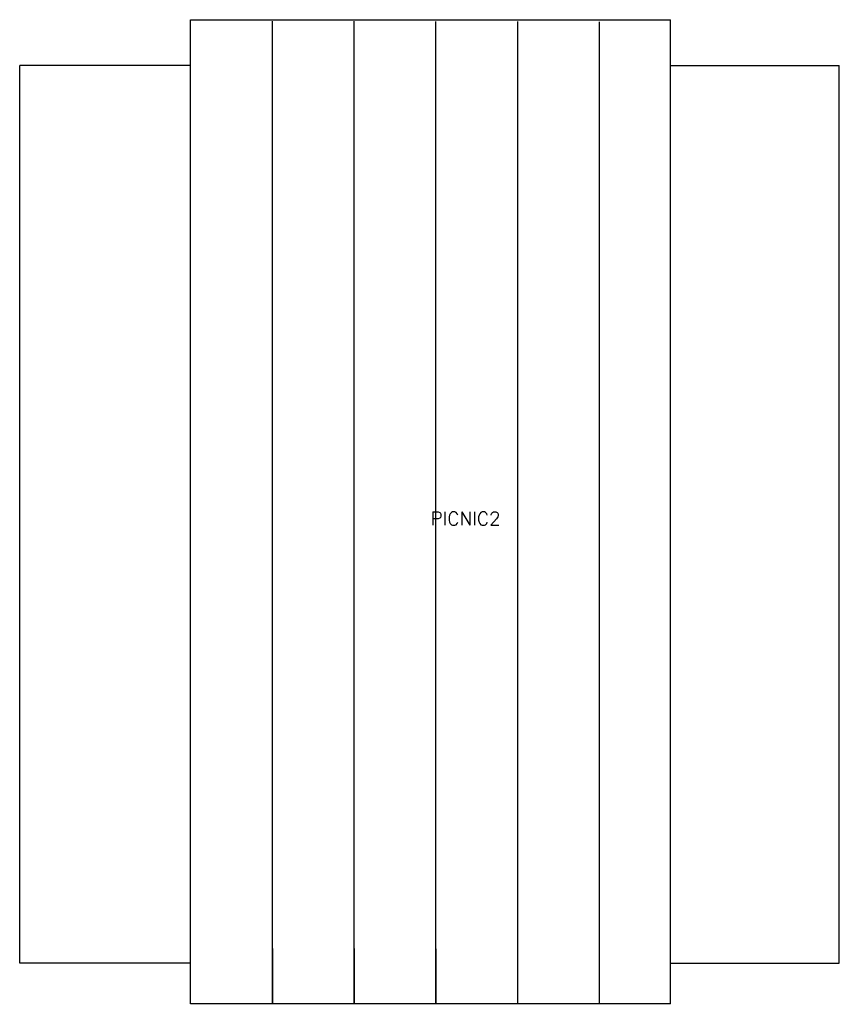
# Model space of a CAD drawing. Extents: x -30.4 to 30.2, y -36.4 to 36.4.
import ezdxf

# ---------------------------------------------------------------- set-up
doc = ezdxf.new("R2010")
doc.units = 0
doc.header["$MEASUREMENT"] = 0
doc.layers.get('0').update_dxf_attribs({"linetype": 'CONTINUOUS'})
doc.styles.add('ROMANS', font='ROMANS')

msp = doc.modelspace()

# ---------------------------------------------------------------- linework, layer by layer
at = {"color": 7, "linetype": 'CONTINUOUS'}
for p, q in [((-17.757446, 36.398438), (17.757324, 36.398438)), ((-17.757446, -36.39856), (-17.757446, 36.398438)), ((-11.703735, -36.408569), (-11.703735, 36.290771)), ((-5.649902, -36.418579), (-5.649902, 36.28064)), ((0.403809, -36.428711), (0.403809, 36.27063)), ((6.457642, -36.39856), (6.457642, 36.26062)), ((12.511353, -36.39856), (12.511353, 36.25061)), ((17.757324, -36.39856), (17.757324, 36.398438)), ((-17.757446, 32.998657), (-30.400146, 32.998657)), ((-30.400146, -33.390869), (-30.400146, 32.998657)), ((17.757324, 32.998657), (30.249756, 32.998657)), ((30.249756, -33.390869), (30.249756, 32.998657)), ((-11.703735, -32.293457), (-11.703735, -36.408569)), ((-5.649902, -32.303589), (-5.649902, -36.418579)), ((0.403809, -32.313599), (0.403809, -36.428711)), ((6.457642, -36.39856), (6.457642, -32.323608)), ((12.511353, -36.39856), (12.511353, -32.333618)), ((-17.757446, -33.390869), (-30.400146, -33.390869)), ((17.757324, -33.390869), (30.249756, -33.390869)), ((17.757324, -36.39856), (-17.757446, -36.39856))]:
    msp.add_line(p, q, dxfattribs=at)

# ---------------------------------------------------------------- texts
at = {"style": 'ROMANS', "flags": 5}
msp.add_attdef('PICNIC2', (0, -1), '$', height=1, dxfattribs=at)

doc.saveas('drawing.dxf')
